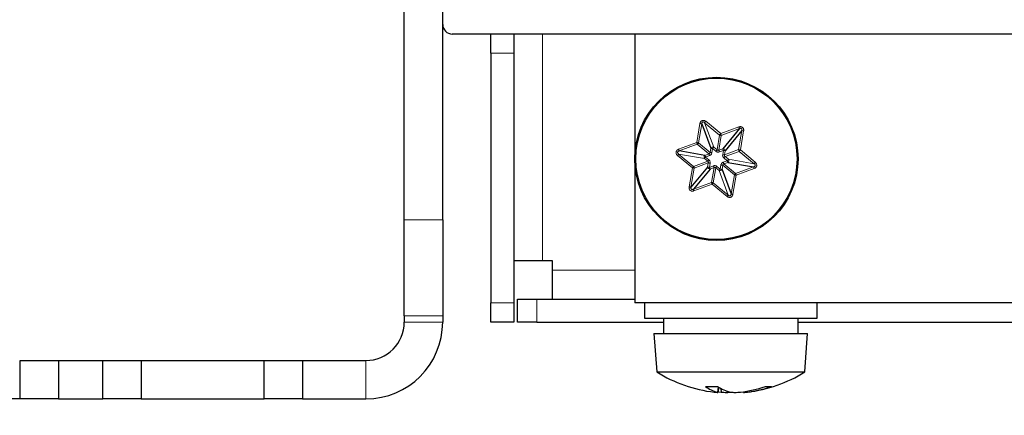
# Paper-space layout 'Blatt5' of a CAD drawing. Header units: millimetres. Extents: x 5 to 418, y 2 to 292.
# Tile 5 of 37: x 140 to 174, y 102 to 115. Entities that reach past the tile are written whole.
import ezdxf

# ---------------------------------------------------------------- set-up
doc = ezdxf.new("R2010")
doc.units = ezdxf.units.MM
doc.layers.add('SLD-0', color=7, linetype='Continuous')
doc.styles.add('SLDTEXTSTYLE0', font='TXT', dxfattribs={"width": 0.605})
doc.dimstyles.new('SLDDIMSTYLE5', dxfattribs={"dimtxt": 3.5, "dimasz": 3.302, "dimexe": 0, "dimexo": 0.0625, "dimgap": 0.875, "dimtad": 1, "dimlfac": 1.5, "dimrnd": 1e-09, "dimzin": 12, "dimdsep": 46, "dimtxsty": 'SLDTEXTSTYLE0', "dimsah": 1, "dimcen": 0.09, "dimadec": 0, "dimazin": 3, "dimtfac": 1, "dimtofl": 0, "dimtmove": 0, "dimatfit": 3, "dimfxl": 1, "dimfrac": 2, "dimtolj": 1, "dimtzin": 12, "dimarcsym": 0})
doc.dimstyles.new('SLDDIMSTYLE6', dxfattribs={"dimtxt": 3.5, "dimasz": 3.302, "dimexe": 0, "dimexo": 0.0625, "dimgap": 0.875, "dimtad": 1, "dimlfac": 1.5, "dimrnd": 1e-09, "dimzin": 12, "dimdsep": 46, "dimtxsty": 'SLDTEXTSTYLE0', "dimsah": 1, "dimcen": 0.09, "dimadec": 0, "dimazin": 3, "dimtfac": 1, "dimtmove": 0, "dimatfit": 0, "dimfxl": 1, "dimfrac": 2, "dimtolj": 1, "dimtzin": 12, "dimarcsym": 0})

# ---------------------------------------------------------------- blocks, each defined once
blk = doc.blocks.new('_D_29')
at = {"layer": 'SLD-0', "color": 7}
for p, q in [((137.875, 142.413), (137.875, 86.8)), ((195.541, 117.085), (195.541, 86.8)), ((137.875, 87.8), (195.541, 87.8))]:
    blk.add_line(p, q, dxfattribs=at)
for points in [[(137.875, 87.8), (141.177, 87.292), (141.177, 88.308)], [(195.541, 87.8), (192.239, 88.308), (192.239, 87.292)]]:
    blk.add_solid(points, dxfattribs=at)
at = {"layer": 'SLD-0', "color": 7, "insert": (162.029, 92.311), "char_height": 3.5, "attachment_point": 1, "style": 'SLDTEXTSTYLE0'}
blk.add_mtext('86,5', dxfattribs=at)
blk = doc.blocks.new('_D_32')
at = {"layer": 'SLD-0', "color": 7}
for p, q in [((140.541, 137.419), (113.037, 137.419)), ((114.037, 137.419), (114.037, 102.085)), ((139.541, 102.085), (113.037, 102.085))]:
    blk.add_line(p, q, dxfattribs=at)
for centre, start, end in [((111.351, 117.054), 63.4349, 116.5651), ((111.351, 122.45), 243.4349, 296.5651)]:
    blk.add_arc(centre, 6.006, start, end, dxfattribs=at)
for points in [[(114.037, 137.419), (113.529, 134.117), (114.545, 134.117)], [(114.037, 102.085), (114.545, 105.387), (113.529, 105.387)]]:
    blk.add_solid(points, dxfattribs=at)
at = {"layer": 'SLD-0', "color": 7, "insert": (109.525, 117.078), "char_height": 3.5, "attachment_point": 1, "rotation": 90, "style": 'SLDTEXTSTYLE0'}
blk.add_mtext('53', dxfattribs=at)
blk = doc.blocks.new('_D_34')
at = {"layer": 'SLD-0', "color": 7}
for p, q in [((123.516, 117.085), (123.516, 123.435)), ((195.541, 117.085), (122.516, 117.085)), ((123.516, 102.085), (123.516, 117.085)), ((139.541, 102.085), (122.516, 102.085)), ((123.516, 102.085), (123.516, 95.735))]:
    blk.add_line(p, q, dxfattribs=at)
for points in [[(123.516, 117.085), (124.024, 120.387), (123.008, 120.387)], [(123.516, 102.085), (123.008, 98.783), (124.024, 98.783)]]:
    blk.add_solid(points, dxfattribs=at)
at = {"layer": 'SLD-0', "color": 7, "insert": (119.005, 104.906), "char_height": 3.5, "attachment_point": 1, "rotation": 90, "style": 'SLDTEXTSTYLE0'}
blk.add_mtext('22,5', dxfattribs=at)
blk = doc.blocks.new('_D_35')
at = {"layer": 'SLD-0', "color": 7}
for p, q in [((137.875, 142.424), (137.875, 78.829)), ((243.541, 117.085), (243.541, 78.829)), ((137.875, 79.829), (243.541, 79.829))]:
    blk.add_line(p, q, dxfattribs=at)
for points in [[(137.875, 79.829), (141.177, 79.321), (141.177, 80.337)], [(243.541, 79.829), (240.239, 80.337), (240.239, 79.321)]]:
    blk.add_solid(points, dxfattribs=at)
at = {"layer": 'SLD-0', "color": 7, "insert": (184.692, 84.34), "char_height": 3.5, "attachment_point": 1, "style": 'SLDTEXTSTYLE0'}
blk.add_mtext('158,5', dxfattribs=at)

psp = doc.layouts.new('Blatt5')

# ---------------------------------------------------------------- linework, layer by layer
at = {"color": 7, "linetype": 'Continuous', "lineweight": 25}
for p, q in [((152.8746, 108.299), (152.8746, 123.4186)), ((154.208, 108.299), (154.208, 123.4186)), ((193.1608, 114.7519), (154.5413, 114.7519)), ((155.8746, 114.0853), (155.8746, 114.7519)), ((156.6746, 114.7519), (156.6746, 114.0853)), ((160.8746, 114.7519), (160.8746, 110.4186)), ((155.8746, 114.0853), (155.8746, 105.4186)), ((156.6746, 114.0853), (156.6746, 105.4186)), ((163.1974, 111.6368), (163.5132, 110.7869)), ((164.5077, 111.4699), (163.9295, 110.7714)), ((164.5913, 111.4007), (164.0131, 110.7022)), ((160.8746, 110.4186), (160.8746, 105.4186)), ((163.3098, 110.5411), (162.4158, 110.6925)), ((163.4028, 110.135), (162.8247, 109.4365)), ((163.4864, 110.0659), (162.9083, 109.3674)), ((163.9027, 110.0504), (164.2185, 109.2004)), ((164.1061, 110.2961), (165.0001, 110.1447)), ((152.8746, 104.9656), (152.8746, 108.299)), ((154.208, 108.299), (154.208, 104.9656)), ((156.6746, 106.8853), (157.6746, 106.8853)), ((157.6746, 106.8853), (158.008, 106.8853)), ((158.008, 106.8853), (158.008, 106.5519)), ((158.008, 106.5519), (158.008, 105.5519)), ((155.8746, 104.752), (155.8746, 105.4186)), ((156.6746, 105.4186), (156.6746, 104.752)), ((156.808, 104.752), (156.808, 105.5519)), ((156.808, 105.5519), (157.4746, 105.5519)), ((157.4746, 105.5519), (160.8746, 105.5519)), ((207.5413, 105.4186), (160.8746, 105.4186)), ((161.208, 105.4186), (161.208, 104.8853)), ((167.208, 104.8853), (167.208, 105.4186)), ((152.8746, 104.9656), (152.8746, 104.752)), ((154.208, 104.9656), (154.208, 104.752)), ((156.6746, 104.752), (155.8746, 104.752)), ((157.4746, 104.752), (156.808, 104.752)), ((157.4746, 104.752), (161.8746, 104.752)), ((161.208, 104.8853), (167.208, 104.8853)), ((161.8746, 104.8853), (161.8746, 104.3519)), ((166.5413, 104.3519), (166.5413, 104.8853)), ((166.5413, 104.752), (201.8746, 104.752)), ((161.5413, 104.3519), (161.6413, 103.0186)), ((161.5413, 104.3519), (166.8746, 104.3519)), ((166.7746, 103.0186), (166.8746, 104.3519)), ((139.5413, 102.0853), (139.5413, 103.4186)), ((139.5413, 103.4186), (140.8746, 103.4186)), ((140.8746, 103.4186), (140.8746, 102.0853)), ((140.8746, 103.4186), (142.408, 103.4186)), ((142.408, 102.0853), (142.408, 103.4186)), ((142.408, 103.4186), (143.7413, 103.4186)), ((143.7413, 103.4186), (143.7413, 102.0853)), ((143.7413, 103.4186), (148.008, 103.4186)), ((148.008, 102.0853), (148.008, 103.4186)), ((148.008, 103.4186), (149.3413, 103.4186)), ((149.3413, 103.4186), (149.3413, 102.0853)), ((149.3413, 103.4186), (151.5413, 103.4186)), ((161.6413, 103.0186), (166.7746, 103.0186)), ((163.7667, 102.5053), (163.7412, 102.3194)), ((163.7887, 102.4919), (163.7617, 102.308)), ((163.7654, 102.3334), (163.872, 102.3194)), ((163.8667, 102.4479), (163.872, 102.3194)), ((164.0668, 102.3599), (164.0644, 102.308)), ((164.6505, 102.3334), (164.6543, 102.308)), ((164.78, 102.3543), (164.783, 102.3194)), ((140.8746, 102.0853), (139.5413, 102.0853)), ((140.8746, 102.0853), (142.408, 102.0853)), ((143.7413, 102.0853), (142.408, 102.0853)), ((143.7413, 102.0853), (148.008, 102.0853)), ((149.3413, 102.0853), (148.008, 102.0853)), ((149.3413, 102.0853), (151.5413, 102.0853))]:
    psp.add_line(p, q, dxfattribs=at)
at = {"color": 7, "linetype": 'Continuous', "lineweight": 18}
for p, q in [((157.6746, 106.8853), (157.6746, 114.7519)), ((156.6746, 114.0853), (155.8746, 114.0853)), ((163.0235, 110.9852), (163.1356, 111.6473)), ((163.0852, 110.9747), (163.1974, 111.6368)), ((163.2991, 111.6746), (163.6149, 110.8247)), ((163.2991, 111.6746), (163.8164, 111.2464)), ((163.3391, 111.7229), (163.8564, 111.2947)), ((163.8564, 111.2947), (164.4858, 111.5286)), ((163.8782, 111.236), (164.5077, 111.4699)), ((163.8164, 111.2464), (163.729, 110.7303)), ((163.7908, 110.7198), (163.8782, 111.236)), ((164.5913, 111.4007), (164.4791, 110.7386)), ((164.653, 111.3902), (164.5409, 110.7281)), ((162.394, 110.7513), (163.0235, 110.9852)), ((162.4158, 110.6925), (163.0453, 110.9264)), ((163.0453, 110.9264), (163.4486, 110.5927)), ((163.4885, 110.6409), (163.0852, 110.9747)), ((163.5132, 110.7869), (163.4885, 110.6409)), ((163.575, 110.7764), (163.5503, 110.6305)), ((163.689, 110.682), (163.575, 110.7764)), ((163.729, 110.7303), (163.6149, 110.8247)), ((163.9295, 110.7714), (163.7908, 110.7198)), ((164.4791, 110.7386), (163.9884, 110.5562)), ((162.8751, 110.1091), (162.3578, 110.5373)), ((162.915, 110.1574), (162.3977, 110.5856)), ((163.2917, 110.4341), (162.3977, 110.5856)), ((163.2917, 110.4341), (163.4057, 110.3397)), ((163.4486, 110.5927), (163.3098, 110.5411)), ((163.4704, 110.5339), (163.3316, 110.4824)), ((163.3316, 110.4824), (163.4457, 110.388)), ((163.9513, 110.7127), (163.8126, 110.6611)), ((163.9266, 110.5667), (163.9513, 110.7127)), ((164.0843, 110.3549), (163.9703, 110.4493)), ((163.9884, 110.5562), (164.0131, 110.7022)), ((164.0102, 110.4975), (164.5009, 110.6799)), ((164.1242, 110.4031), (164.0102, 110.4975)), ((165.0182, 110.2517), (164.1242, 110.4031)), ((164.5009, 110.6799), (165.0182, 110.2517)), ((164.5409, 110.7281), (165.0582, 110.2999)), ((162.7629, 109.447), (162.8751, 110.1091)), ((162.8247, 109.4365), (162.9368, 110.0986)), ((163.4057, 110.3397), (162.915, 110.1574)), ((162.9368, 110.0986), (163.4275, 110.281)), ((163.4275, 110.281), (163.4028, 110.135)), ((163.4893, 110.2705), (163.4646, 110.1246)), ((163.4646, 110.1246), (163.6033, 110.1761)), ((163.4864, 110.0659), (163.6252, 110.1174)), ((163.6252, 110.1174), (163.5377, 109.6013)), ((163.5995, 109.5908), (163.6869, 110.107)), ((163.6869, 110.107), (163.801, 110.0126)), ((163.7269, 110.1552), (163.8409, 110.0608)), ((163.8409, 110.0608), (163.8656, 110.2068)), ((163.9027, 110.0504), (163.9274, 110.1963)), ((163.9274, 110.1963), (164.3307, 109.8625)), ((163.9455, 110.3033), (164.0843, 110.3549)), ((163.9674, 110.2446), (164.1061, 110.2961)), ((164.3706, 109.9108), (163.9674, 110.2446)), ((165.0001, 110.1447), (164.3706, 109.9108)), ((165.0219, 110.086), (164.3925, 109.8521)), ((163.801, 110.0126), (164.1168, 109.1626)), ((164.3307, 109.8625), (164.2185, 109.2004)), ((164.3925, 109.8521), (164.2803, 109.19)), ((163.5377, 109.6013), (162.9083, 109.3674)), ((163.5596, 109.5426), (162.9301, 109.3086)), ((164.0769, 109.1144), (163.5596, 109.5426)), ((164.1168, 109.1626), (163.5995, 109.5908)), ((152.8746, 108.299), (154.208, 108.299)), ((160.8746, 106.5519), (158.008, 106.5519)), ((155.8746, 105.4186), (156.6746, 105.4186)), ((157.4746, 105.5519), (157.4746, 104.752)), ((154.208, 104.9656), (152.8746, 104.9656)), ((152.8746, 104.752), (154.208, 104.752)), ((151.5413, 103.4186), (151.5413, 102.0853))]:
    psp.add_line(p, q, dxfattribs=at)
at = {"color": 7, "linetype": 'Continuous', "lineweight": 18, "flags": 128}
for points in [[(163.1356, 111.6473), (163.1456, 111.6456), (163.1554, 111.6439), (163.1647, 111.6423), (163.1733, 111.6409), (163.1811, 111.6396), (163.1878, 111.6384), (163.1933, 111.6375), (163.1974, 111.6368)], [(163.3391, 111.7229), (163.3326, 111.715), (163.3263, 111.7074), (163.3203, 111.7001), (163.3147, 111.6934), (163.3097, 111.6873), (163.3053, 111.6821), (163.3018, 111.6778), (163.2991, 111.6746)], [(164.4858, 111.5286), (164.4894, 111.5191), (164.4928, 111.5098), (164.4961, 111.501), (164.4992, 111.4928), (164.5019, 111.4854), (164.5043, 111.479), (164.5062, 111.4738), (164.5077, 111.4699)], [(163.8164, 111.2464), (163.8191, 111.2497), (163.8226, 111.2539), (163.827, 111.2592), (163.832, 111.2652), (163.8376, 111.272), (163.8436, 111.2792), (163.8499, 111.2869), (163.8564, 111.2947)], [(163.8564, 111.2947), (163.8599, 111.2852), (163.8634, 111.2759), (163.8666, 111.267), (163.8697, 111.2588), (163.8724, 111.2515), (163.8748, 111.2451), (163.8767, 111.2399), (163.8782, 111.236)], [(164.653, 111.3902), (164.643, 111.3919), (164.6333, 111.3936), (164.6239, 111.3951), (164.6153, 111.3966), (164.6076, 111.3979), (164.6009, 111.3991), (164.5954, 111.4), (164.5913, 111.4007)], [(162.394, 110.7513), (162.3975, 110.7418), (162.401, 110.7325), (162.4043, 110.7236), (162.4073, 110.7154), (162.4101, 110.708), (162.4124, 110.7017), (162.4144, 110.6965), (162.4158, 110.6925)], [(163.0453, 110.9264), (163.0438, 110.9304), (163.0419, 110.9356), (163.0395, 110.942), (163.0368, 110.9493), (163.0337, 110.9575), (163.0305, 110.9664), (163.027, 110.9757), (163.0235, 110.9852)], [(163.0235, 110.9852), (163.0335, 110.9835), (163.0432, 110.9818), (163.0525, 110.9802), (163.0612, 110.9788), (163.0689, 110.9775), (163.0756, 110.9763), (163.0811, 110.9754), (163.0852, 110.9747)], [(163.5132, 110.7869), (163.5174, 110.7862), (163.5229, 110.7852), (163.5296, 110.7841), (163.5373, 110.7828), (163.5459, 110.7813), (163.5552, 110.7798), (163.565, 110.7781), (163.575, 110.7764)], [(163.575, 110.7764), (163.5815, 110.7842), (163.5878, 110.7918), (163.5938, 110.7991), (163.5994, 110.8059), (163.6044, 110.8119), (163.6087, 110.8171), (163.6123, 110.8214), (163.6149, 110.8247)], [(163.729, 110.7303), (163.7263, 110.727), (163.7228, 110.7228), (163.7184, 110.7175), (163.7134, 110.7115), (163.7078, 110.7047), (163.7018, 110.6975), (163.6955, 110.6898), (163.689, 110.682)], [(163.9295, 110.7714), (163.931, 110.7674), (163.9329, 110.7622), (163.9353, 110.7559), (163.938, 110.7485), (163.9411, 110.7403), (163.9444, 110.7314), (163.9478, 110.7222), (163.9513, 110.7127)], [(164.4791, 110.7386), (164.4832, 110.7379), (164.4887, 110.737), (164.4954, 110.7358), (164.5032, 110.7345), (164.5118, 110.733), (164.5211, 110.7315), (164.5309, 110.7298), (164.5409, 110.7281)], [(162.3578, 110.5373), (162.3642, 110.5451), (162.3705, 110.5527), (162.3766, 110.56), (162.3821, 110.5667), (162.3871, 110.5728), (162.3915, 110.578), (162.395, 110.5823), (162.3977, 110.5856)], [(163.3316, 110.4824), (163.3252, 110.4746), (163.3188, 110.4669), (163.3128, 110.4597), (163.3073, 110.4529), (163.3022, 110.4469), (163.2979, 110.4416), (163.2944, 110.4373), (163.2917, 110.4341)], [(163.3316, 110.4824), (163.3281, 110.4919), (163.3246, 110.5012), (163.3214, 110.51), (163.3183, 110.5182), (163.3156, 110.5256), (163.3132, 110.5319), (163.3113, 110.5372), (163.3098, 110.5411)], [(163.4457, 110.388), (163.4392, 110.3802), (163.4329, 110.3725), (163.4269, 110.3653), (163.4213, 110.3585), (163.4163, 110.3525), (163.4119, 110.3472), (163.4084, 110.343), (163.4057, 110.3397)], [(163.4486, 110.5927), (163.45, 110.5887), (163.452, 110.5835), (163.4543, 110.5771), (163.4571, 110.5698), (163.4601, 110.5616), (163.4634, 110.5527), (163.4669, 110.5434), (163.4704, 110.5339)], [(163.4885, 110.6409), (163.4927, 110.6402), (163.4981, 110.6393), (163.5048, 110.6382), (163.5126, 110.6368), (163.5212, 110.6354), (163.5305, 110.6338), (163.5403, 110.6321), (163.5503, 110.6305)], [(163.7908, 110.7198), (163.7922, 110.7159), (163.7942, 110.7107), (163.7965, 110.7043), (163.7993, 110.6969), (163.8023, 110.6887), (163.8056, 110.6799), (163.809, 110.6706), (163.8126, 110.6611)], [(163.9884, 110.5562), (163.9842, 110.5569), (163.9788, 110.5579), (163.9721, 110.559), (163.9643, 110.5603), (163.9557, 110.5618), (163.9464, 110.5634), (163.9366, 110.565), (163.9266, 110.5667)], [(163.9513, 110.7127), (163.9613, 110.711), (163.9711, 110.7093), (163.9804, 110.7077), (163.989, 110.7063), (163.9968, 110.705), (164.0035, 110.7038), (164.009, 110.7029), (164.0131, 110.7022)], [(164.0102, 110.4975), (164.0075, 110.4943), (164.004, 110.49), (163.9997, 110.4848), (163.9946, 110.4787), (163.9891, 110.472), (163.983, 110.4647), (163.9767, 110.4571), (163.9703, 110.4493)], [(164.1242, 110.4031), (164.1216, 110.3999), (164.118, 110.3956), (164.1137, 110.3904), (164.1087, 110.3843), (164.1031, 110.3776), (164.0971, 110.3703), (164.0908, 110.3627), (164.0843, 110.3549)], [(164.5409, 110.7281), (164.5344, 110.7203), (164.5281, 110.7127), (164.5221, 110.7054), (164.5165, 110.6987), (164.5115, 110.6926), (164.5071, 110.6874), (164.5036, 110.6831), (164.5009, 110.6799)], [(162.8751, 110.1091), (162.8815, 110.1169), (162.8878, 110.1246), (162.8939, 110.1318), (162.8994, 110.1386), (162.9045, 110.1446), (162.9088, 110.1499), (162.9123, 110.1541), (162.915, 110.1574)], [(162.9368, 110.0986), (162.9327, 110.0993), (162.9272, 110.1003), (162.9205, 110.1014), (162.9128, 110.1027), (162.9041, 110.1042), (162.8948, 110.1058), (162.8851, 110.1074), (162.8751, 110.1091)], [(163.4646, 110.1246), (163.4546, 110.1263), (163.4448, 110.1279), (163.4355, 110.1295), (163.4269, 110.131), (163.4191, 110.1323), (163.4124, 110.1334), (163.407, 110.1343), (163.4028, 110.135)], [(163.4275, 110.281), (163.4317, 110.2803), (163.4372, 110.2794), (163.4439, 110.2782), (163.4516, 110.2769), (163.4602, 110.2755), (163.4695, 110.2739), (163.4793, 110.2722), (163.4893, 110.2705)], [(163.4864, 110.0659), (163.4849, 110.0698), (163.483, 110.075), (163.4806, 110.0814), (163.4779, 110.0887), (163.4749, 110.0969), (163.4716, 110.1058), (163.4681, 110.1151), (163.4646, 110.1246)], [(163.6252, 110.1174), (163.6237, 110.1214), (163.6218, 110.1266), (163.6194, 110.1329), (163.6167, 110.1403), (163.6136, 110.1485), (163.6103, 110.1574), (163.6069, 110.1666), (163.6033, 110.1761)], [(163.7269, 110.1552), (163.7204, 110.1474), (163.7141, 110.1398), (163.7081, 110.1325), (163.7025, 110.1258), (163.6975, 110.1197), (163.6932, 110.1145), (163.6896, 110.1102), (163.6869, 110.107)], [(163.8409, 110.0608), (163.8345, 110.053), (163.8281, 110.0454), (163.8221, 110.0381), (163.8165, 110.0314), (163.8115, 110.0253), (163.8072, 110.0201), (163.8036, 110.0158), (163.801, 110.0126)], [(163.9027, 110.0504), (163.8985, 110.0511), (163.8931, 110.052), (163.8864, 110.0531), (163.8786, 110.0544), (163.87, 110.0559), (163.8607, 110.0575), (163.8509, 110.0591), (163.8409, 110.0608)], [(163.9274, 110.1963), (163.9233, 110.197), (163.9178, 110.1979), (163.9111, 110.1991), (163.9033, 110.2004), (163.8947, 110.2019), (163.8854, 110.2034), (163.8756, 110.2051), (163.8656, 110.2068)], [(163.9674, 110.2446), (163.9659, 110.2485), (163.964, 110.2537), (163.9616, 110.2601), (163.9589, 110.2675), (163.9558, 110.2757), (163.9525, 110.2845), (163.9491, 110.2938), (163.9455, 110.3033)], [(164.0843, 110.3549), (164.0878, 110.3454), (164.0913, 110.3361), (164.0946, 110.3272), (164.0976, 110.319), (164.1004, 110.3117), (164.1027, 110.3053), (164.1047, 110.3001), (164.1061, 110.2961)], [(165.0219, 110.086), (165.0184, 110.0955), (165.0149, 110.1048), (165.0117, 110.1136), (165.0086, 110.1218), (165.0059, 110.1292), (165.0035, 110.1356), (165.0016, 110.1408), (165.0001, 110.1447)], [(165.0582, 110.2999), (165.0517, 110.2921), (165.0454, 110.2845), (165.0394, 110.2772), (165.0338, 110.2705), (165.0288, 110.2644), (165.0244, 110.2592), (165.0209, 110.2549), (165.0182, 110.2517)], [(164.3925, 109.8521), (164.3825, 109.8538), (164.3727, 109.8554), (164.3634, 109.857), (164.3547, 109.8584), (164.347, 109.8598), (164.3403, 109.8609), (164.3348, 109.8618), (164.3307, 109.8625)], [(164.3706, 109.9108), (164.3721, 109.9068), (164.374, 109.9016), (164.3764, 109.8953), (164.3791, 109.8879), (164.3822, 109.8797), (164.3855, 109.8709), (164.3889, 109.8616), (164.3925, 109.8521)], [(162.7629, 109.447), (162.7729, 109.4453), (162.7827, 109.4437), (162.792, 109.4421), (162.8006, 109.4406), (162.8084, 109.4393), (162.8151, 109.4382), (162.8205, 109.4372), (162.8247, 109.4365)], [(162.9301, 109.3086), (162.9266, 109.3181), (162.9231, 109.3274), (162.9198, 109.3363), (162.9168, 109.3445), (162.914, 109.3519), (162.9117, 109.3582), (162.9097, 109.3634), (162.9083, 109.3674)], [(163.5596, 109.5426), (163.556, 109.5521), (163.5526, 109.5613), (163.5493, 109.5702), (163.5462, 109.5784), (163.5435, 109.5858), (163.5411, 109.5921), (163.5392, 109.5973), (163.5377, 109.6013)], [(163.5995, 109.5908), (163.5968, 109.5876), (163.5933, 109.5833), (163.589, 109.5781), (163.5839, 109.572), (163.5784, 109.5653), (163.5723, 109.558), (163.566, 109.5504), (163.5596, 109.5426)], [(164.0769, 109.1144), (164.0833, 109.1222), (164.0897, 109.1298), (164.0957, 109.1371), (164.1012, 109.1438), (164.1063, 109.1499), (164.1106, 109.1551), (164.1141, 109.1594), (164.1168, 109.1626)], [(164.2803, 109.19), (164.2703, 109.1917), (164.2605, 109.1933), (164.2512, 109.1949), (164.2426, 109.1963), (164.2348, 109.1977), (164.2281, 109.1988), (164.2227, 109.1997), (164.2185, 109.2004)]]:
    psp.add_lwpolyline(points, dxfattribs=at)
at = {"color": 7, "linetype": 'Continuous', "lineweight": 25}
for radius in [2.8333, 2.8]:
    psp.add_circle((163.708, 110.4186), radius, dxfattribs=at)
for centre, radius, start, end in [((154.5413, 115.0853), 0.3333, 180, 270), ((151.5413, 104.7519), 2.6667, 270, 0), ((151.5413, 104.7519), 1.3333, 270, 0), ((164.208, 107.1436), 4.8583, 238.10921, 263.21047), ((164.208, 107.1436), 4.8583, 276.78953, 301.89079), ((163.5381, 106.3429), 3.8305, 266.88508, 273.11492), ((164.0066, 103.3943), 1.1071, 232.31907, 256.12961), ((163.8897, 104.4717), 2.1675, 263.19709, 266.61401), ((163.7886, 102.3797), 0.0767, 231.87161, 249.44201), ((164.5467, 103.7417), 1.4623, 236.80722, 256.57368), ((164.2573, 107.1577), 4.8536, 265.44782, 267.72237), ((163.9175, 105.068), 2.764, 273.04514, 276.04698), ((164.4983, 105.0675), 2.7635, 263.95287, 266.95532), ((164.1586, 107.1582), 4.8541, 272.27775, 274.55206), ((164.0607, 106.3907), 4.0998, 276.76777, 289.1639), ((164.5263, 104.4713), 2.1671, 273.3857, 276.8032), ((164.3379, 106.0591), 3.7661, 276.78705, 289.9063), ((165.5134, 103.5235), 1.0111, 263.93577, 276.06423)]:
    psp.add_arc(centre, radius, start, end, dxfattribs=at)
at = {"color": 7, "linetype": 'Continuous', "lineweight": 18}
for centre, radius, start, end in [((163.8581, 111.3046), 0.0716, 234.43444, 286.3362), ((163.0157, 110.9916), 0.0716, 294.43214, 346.33683), ((163.5825, 110.7562), 0.0757, 64.63341, 156.13671), ((163.9376, 110.6961), 0.0757, 4.63056, 96.13845), ((164.5503, 110.7316), 0.0716, 174.43643, 226.33165), ((163.3529, 110.4788), 0.0757, 124.63269, 216.13588), ((164.0631, 110.3585), 0.0757, 304.63604, 36.13769), ((162.8656, 110.1056), 0.0716, 354.44066, 46.32822), ((163.4783, 110.1412), 0.0757, 184.62946, 276.13955), ((163.8334, 110.081), 0.0757, 244.6332, 336.13509), ((164.4002, 109.8456), 0.0716, 114.43609, 166.34133), ((163.5579, 109.5326), 0.0716, 54.43902, 106.33314)]:
    psp.add_arc(centre, radius, start, end, dxfattribs=at)
for points, knots in [([(163.1356, 111.6473), (163.1381, 111.6582), (163.1431, 111.6798), (163.1593, 111.7095), (163.1824, 111.7346), (163.2124, 111.7513), (163.2464, 111.7585), (163.2801, 111.7546), (163.3121, 111.7428), (163.3299, 111.7297), (163.3391, 111.7229)], [0, 0, 0, 0, 0.12499133, 0.24573926, 0.37335654, 0.49996035, 0.62362342, 0.75418337, 0.87334706, 1, 1, 1, 1]), ([(163.1974, 111.6368), (163.1982, 111.6446), (163.1996, 111.6589), (163.2073, 111.6778), (163.218, 111.6917), (163.2298, 111.6991), (163.2404, 111.7017), (163.2518, 111.7022), (163.2664, 111.6986), (163.2836, 111.6893), (163.2937, 111.6798), (163.2991, 111.6746)], [0, 0, 0, 0, 0.158015, 0.2906966, 0.4022165, 0.4994525, 0.5544171, 0.6116164, 0.7201156, 0.8474496, 1, 1, 1, 1]), ([(164.4858, 111.5286), (164.4966, 111.5319), (164.5177, 111.5384), (164.5516, 111.5392), (164.5848, 111.5318), (164.6144, 111.5141), (164.6375, 111.4883), (164.651, 111.4572), (164.6569, 111.4235), (164.6543, 111.4015), (164.653, 111.3902)], [0, 0, 0, 0, 0.124987, 0.245743, 0.3733573, 0.4999551, 0.6236302, 0.7541825, 0.8733492, 1, 1, 1, 1]), ([(164.5077, 111.4699), (164.5171, 111.474), (164.5308, 111.48), (164.5502, 111.4815), (164.5631, 111.4797), (164.5745, 111.4749), (164.5838, 111.4672), (164.5908, 111.457), (164.593, 111.4492), (164.5942, 111.4451)], [0, 0, 0, 0, 0.2972794, 0.4301628, 0.5512029, 0.6627522, 0.7705534, 0.8809961, 1, 1, 1, 1]), ([(164.5942, 111.4451), (164.595, 111.4383), (164.5969, 111.4232), (164.5933, 111.4087), (164.5913, 111.4007)], [0, 0, 0, 0, 0.44711, 1, 1, 1, 1]), ([(162.3578, 110.5373), (162.3495, 110.5449), (162.3333, 110.56), (162.3157, 110.5889), (162.3055, 110.6214), (162.306, 110.6558), (162.3168, 110.6888), (162.3371, 110.716), (162.3632, 110.7379), (162.3835, 110.7467), (162.394, 110.7513)], [0, 0, 0, 0, 0.1249933, 0.245746, 0.3733643, 0.4999597, 0.6236351, 0.7541856, 0.873354, 1, 1, 1, 1]), ([(163.729, 110.7303), (163.7334, 110.7267), (163.7421, 110.7198), (163.7582, 110.7147), (163.775, 110.7142), (163.7854, 110.7179), (163.7908, 110.7198)], [0, 0, 0, 0, 0.2572481, 0.5000206, 0.7456726, 1, 1, 1, 1]), ([(162.3977, 110.5856), (162.3914, 110.5901), (162.3797, 110.5985), (162.3672, 110.6146), (162.3605, 110.6308), (162.3599, 110.647), (162.3658, 110.6621), (162.3774, 110.6752), (162.3946, 110.6862), (162.4083, 110.6903), (162.4158, 110.6925)], [0, 0, 0, 0, 0.158195, 0.2910367, 0.4026625, 0.5000048, 0.5973168, 0.7089712, 0.8418123, 1, 1, 1, 1]), ([(163.4457, 110.388), (163.4536, 110.3804), (163.4695, 110.3652), (163.4845, 110.3357), (163.4926, 110.3034), (163.4904, 110.2816), (163.4893, 110.2705)], [0, 0, 0, 0, 0.2504649, 0.4999501, 0.7479642, 1, 1, 1, 1]), ([(163.4486, 110.5927), (163.4538, 110.5947), (163.4642, 110.5987), (163.4766, 110.6101), (163.4855, 110.6245), (163.4875, 110.6354), (163.4885, 110.6409)], [0, 0, 0, 0, 0.2546624, 0.5000187, 0.7453474, 1, 1, 1, 1]), ([(163.5503, 110.6305), (163.5477, 110.6198), (163.5425, 110.5984), (163.5244, 110.5706), (163.5005, 110.5476), (163.4805, 110.5385), (163.4704, 110.5339)], [0, 0, 0, 0, 0.2504845, 0.4999463, 0.7479892, 1, 1, 1, 1]), ([(163.8126, 110.6611), (163.802, 110.658), (163.7809, 110.6518), (163.7478, 110.6536), (163.7159, 110.6627), (163.698, 110.6756), (163.689, 110.682)], [0, 0, 0, 0, 0.25047369, 0.49993735, 0.74796883, 1, 1, 1, 1]), ([(163.9703, 110.4493), (163.9623, 110.4569), (163.9464, 110.472), (163.9314, 110.5016), (163.9233, 110.5338), (163.9255, 110.5557), (163.9266, 110.5667)], [0, 0, 0, 0, 0.2504911, 0.4999589, 0.7479734, 1, 1, 1, 1]), ([(163.9884, 110.5562), (163.9874, 110.5506), (163.9856, 110.5396), (163.9887, 110.5288), (163.9902, 110.5235)], [0, 0, 0, 0, 0.5099996, 1, 1, 1, 1]), ([(163.9902, 110.5235), (163.9925, 110.5185), (163.9972, 110.5083), (164.0058, 110.5012), (164.0102, 110.4975)], [0, 0, 0, 0, 0.4854711, 1, 1, 1, 1]), ([(163.4275, 110.281), (163.4284, 110.2866), (163.4301, 110.2975), (163.4264, 110.314), (163.4184, 110.3289), (163.41, 110.3361), (163.4057, 110.3397)], [0, 0, 0, 0, 0.2546714, 0.5000146, 0.7453138, 1, 1, 1, 1]), ([(163.6033, 110.1761), (163.6139, 110.1792), (163.635, 110.1854), (163.6681, 110.1836), (163.7, 110.1745), (163.7179, 110.1617), (163.7269, 110.1552)], [0, 0, 0, 0, 0.2504664, 0.4999611, 0.7479492, 1, 1, 1, 1]), ([(163.6869, 110.107), (163.6825, 110.1105), (163.6739, 110.1174), (163.6578, 110.1225), (163.6409, 110.123), (163.6305, 110.1193), (163.6252, 110.1174)], [0, 0, 0, 0, 0.2546896, 0.5000512, 0.7453407, 1, 1, 1, 1]), ([(163.8656, 110.2068), (163.8682, 110.2175), (163.8734, 110.2388), (163.8915, 110.2666), (163.9154, 110.2897), (163.9354, 110.2987), (163.9455, 110.3033)], [0, 0, 0, 0, 0.2504742, 0.4999429, 0.7479568, 1, 1, 1, 1]), ([(163.9674, 110.2446), (163.9621, 110.2425), (163.9518, 110.2385), (163.9393, 110.2271), (163.9304, 110.2128), (163.9284, 110.2019), (163.9274, 110.1963)], [0, 0, 0, 0, 0.2546752, 0.4999758, 0.7453167, 1, 1, 1, 1]), ([(165.0494, 110.22), (165.0512, 110.2162), (165.0545, 110.2091), (165.0561, 110.1974), (165.0545, 110.1861), (165.0496, 110.1753), (165.0416, 110.1654), (165.0257, 110.1528), (165.0107, 110.1481), (165.0001, 110.1447)], [0, 0, 0, 0, 0.1162147, 0.2215701, 0.3229535, 0.4297463, 0.5474185, 0.6801105, 1, 1, 1, 1]), ([(165.0182, 110.2517), (165.025, 110.2469), (165.0373, 110.2383), (165.0457, 110.2256), (165.0494, 110.22)], [0, 0, 0, 0, 0.5529104, 1, 1, 1, 1]), ([(165.0582, 110.2999), (165.0664, 110.2923), (165.0826, 110.2772), (165.1002, 110.2483), (165.1104, 110.2158), (165.1099, 110.1814), (165.0991, 110.1484), (165.0789, 110.1212), (165.0527, 110.0993), (165.0324, 110.0905), (165.0219, 110.086)], [0, 0, 0, 0, 0.1249909, 0.2457349, 0.3733595, 0.4999559, 0.6236322, 0.7541837, 0.873353, 1, 1, 1, 1]), ([(162.9301, 109.3086), (162.9193, 109.3053), (162.8982, 109.2988), (162.8643, 109.2981), (162.8311, 109.3055), (162.8016, 109.3231), (162.7784, 109.349), (162.7649, 109.3801), (162.7591, 109.4137), (162.7616, 109.4357), (162.7629, 109.447)], [0, 0, 0, 0, 0.124987, 0.245743, 0.3733573, 0.4999551, 0.6236302, 0.7541825, 0.8733492, 1, 1, 1, 1]), ([(162.9083, 109.3674), (162.9011, 109.3642), (162.888, 109.3583), (162.8679, 109.3554), (162.8504, 109.3577), (162.8362, 109.3653), (162.826, 109.378), (162.8205, 109.3946), (162.8195, 109.415), (162.8229, 109.429), (162.8247, 109.4365)], [0, 0, 0, 0, 0.1581738, 0.2910085, 0.4026472, 0.4999851, 0.5973185, 0.7089471, 0.8417867, 1, 1, 1, 1]), ([(164.2803, 109.19), (164.2778, 109.179), (164.2728, 109.1574), (164.2566, 109.1277), (164.2336, 109.1027), (164.2035, 109.0859), (164.1695, 109.0788), (164.1359, 109.0827), (164.1038, 109.0944), (164.086, 109.1076), (164.0769, 109.1144)], [0, 0, 0, 0, 0.12499348, 0.24573422, 0.37336585, 0.49995521, 0.62363894, 0.75418269, 0.87334795, 1, 1, 1, 1]), ([(164.1839, 109.1379), (164.1789, 109.1368), (164.1683, 109.1342), (164.151, 109.1382), (164.1329, 109.1474), (164.1225, 109.1572), (164.1168, 109.1626)], [0, 0, 0, 0, 0.1946993, 0.4179204, 0.6836017, 1, 1, 1, 1]), ([(164.2185, 109.2004), (164.2177, 109.1926), (164.2163, 109.1783), (164.2086, 109.1596), (164.1981, 109.1452), (164.1884, 109.1403), (164.1839, 109.1379)], [0, 0, 0, 0, 0.3164075, 0.582086, 0.8053309, 1, 1, 1, 1])]:
    psp.add_open_spline(points, degree=3, knots=knots, dxfattribs=at)

# ---------------------------------------------------------------- dimensions: what is measured, and where the dimension line sits
at = {"layer": 'SLD-0', "color": 7}
for base, p1, p2, picture, middle in [((243.5413, 79.8287), (137.8747, 142.4244), (243.5413, 117.0853), '_D_35', (190.708, 79.8287)), ((195.5413, 87.7998), (137.8747, 142.4128), (195.5413, 117.0853), '_D_29', (166.708, 87.7998))]:
    dim = psp.add_linear_dim(base=base, p1=p1, p2=p2, dimstyle='SLDDIMSTYLE5', dxfattribs=at)
    dim.commit()
    dim.dimension.update_dxf_attribs({"geometry": picture, "text_midpoint": middle, "dimtype": 160})
dim = psp.add_linear_dim(base=(114.0371, 102.0853), p1=(140.5413, 137.4186), p2=(139.5413, 102.0853), angle=90, text='(<>)', dimstyle='SLDDIMSTYLE5', dxfattribs=at)
dim.commit()
dim.dimension.update_dxf_attribs({"geometry": '_D_32', "text_midpoint": (114.0371, 119.7519), "dimtype": 160})
dim = psp.add_linear_dim(base=(123.5164, 117.0853), p1=(139.5413, 102.0853), p2=(195.5413, 117.0853), angle=90, dimstyle='SLDDIMSTYLE6', dxfattribs=at)
dim.commit()
dim.dimension.update_dxf_attribs({"geometry": '_D_34', "text_midpoint": (123.5164, 109.5853), "dimtype": 160})

doc.saveas('drawing.dxf')
